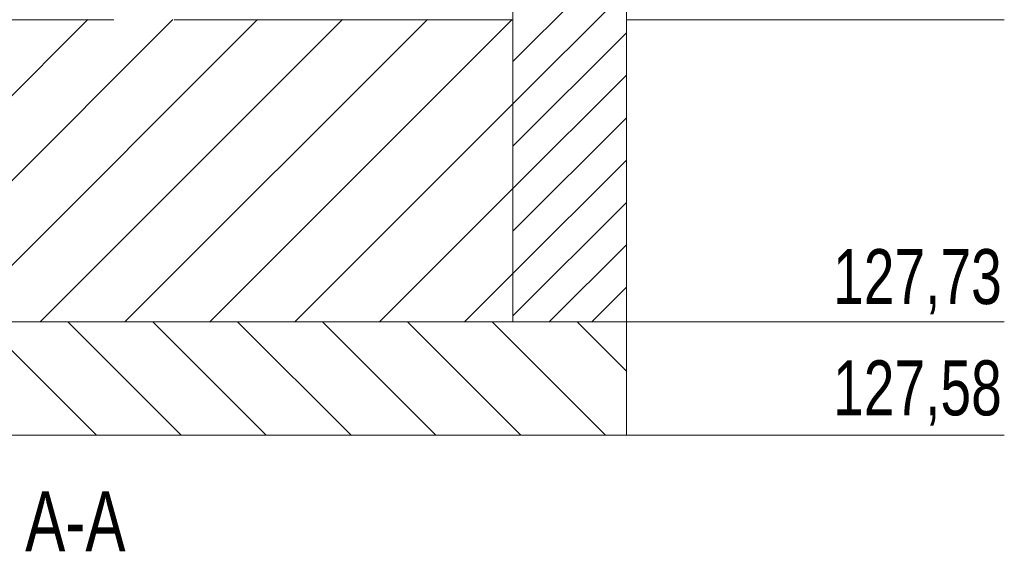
# Model space of a CAD drawing. Header units: millimetres. Extents: x 42 to 14105, y 484 to 9997.
# Tile 29 of 132: x 6052 to 7355, y 3861 to 4566. Entities that reach past the tile are written whole.
import ezdxf

# ---------------------------------------------------------------- set-up
doc = ezdxf.new("R2010")
doc.units = ezdxf.units.MM
doc.header["$LTSCALE"] = 25
doc.styles.add('SLDTEXTSTYLE0', font='TXT', dxfattribs={"width": 0.75})
doc.dimstyles.new('SLDDIMSTYLE2', dxfattribs={"dimtxt": 66.145833, "dimasz": 66.145833, "dimexe": 0, "dimexo": 0.0625, "dimgap": 16.536458, "dimtad": 1, "dimdec": 0, "dimrnd": 1e-09, "dimzin": 12, "dimdsep": 46, "dimtxsty": 'SLDTEXTSTYLE0', "dimblk1": 'CLOSED', "dimblk2": 'CLOSED', "dimsah": 1, "dimcen": 0.09, "dimadec": 0, "dimazin": 3, "dimtfac": 1, "dimtdec": 0, "dimtmove": 0, "dimatfit": 0, "dimldrblk": 'CLOSED', "dimfxl": 1, "dimfrac": 2, "dimtolj": 1, "dimtzin": 12, "dimarcsym": 0})

# ---------------------------------------------------------------- blocks, each defined once
blk = doc.blocks.new('SW_HATCH_0')
at = {"color": 0, "linetype": 'Continuous', "lineweight": 0}
for p, q in [((150, 430.6), (0, 280.6)), ((150, 374.5), (0, 224.5)), ((-562.3, 335.8), (-962.3, -64.2)), ((-450, 335.8), (-850, -64.2)), ((-337.7, 335.8), (-737.7, -64.2)), ((-225.5, 335.8), (-625.5, -64.2)), ((-113.2, 335.8), (-513.2, -64.2)), ((-1, 335.8), (-401, -64.2)), ((150, 318.4), (0, 168.4)), ((150, 262.3), (0, 112.3)), ((0, 224.5), (-288.7, -64.2)), ((150, 206.1), (0, 56.1)), ((150, 150), (0, 0)), ((0, 112.3), (-176.5, -64.2)), ((150, 93.9), (0, -56.1)), ((150, 37.7), (48, -64.2)), ((0, 0), (-64.2, -64.2)), ((150, -18.4), (104.2, -64.2)), ((-701, -64.2), (-551, -214.2)), ((-588.7, -64.2), (-438.7, -214.2)), ((-476.5, -64.2), (-326.5, -214.2)), ((-364.2, -64.2), (-214.2, -214.2)), ((-252, -64.2), (-102, -214.2)), ((-139.7, -64.2), (10.3, -214.2)), ((-27.5, -64.2), (122.5, -214.2)), ((84.8, -64.2), (150, -129.4))]:
    blk.add_line(p, q, dxfattribs=at)
blk = doc.blocks.new('_CLOSED')
at = {"color": 0, "linetype": 'ByBlock', "lineweight": -2}
for p, q in [((-1, 0.166667), (0, 0)), ((-1, 0.166667), (-1, -0.166667)), ((0, 0), (-1, -0.166667)), ((0, 0), (-1, 0))]:
    blk.add_line(p, q, dxfattribs=at)
blk = doc.blocks.new('_D_9')
at = {"color": 7, "linetype": 'Continuous', "lineweight": 0}
for p, q in [((6554.9, 4881.7), (6554.9, 4950.7)), ((6554.9, 4925.7), (6427.7, 4925.7)), ((6704.9, 4925.7), (6554.9, 4925.7)), ((6704.9, 4925.7), (6832.1, 4925.7))]:
    blk.add_line(p, q, dxfattribs=at)
at = {"color": 7, "linetype": 'Continuous', "lineweight": 0, "xscale": 66.14583333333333, "yscale": 66.14583333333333}
blk.add_blockref('_CLOSED', (6554.9, 4925.7, 359.8), dxfattribs=at)
at = {"color": 7, "linetype": 'Continuous', "lineweight": 0, "xscale": 66.14583333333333, "yscale": 66.14583333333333, "rotation": 180.0000000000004}
blk.add_blockref('_CLOSED', (6704.9, 4925.7, 359.8), dxfattribs=at)
at = {"color": 7, "linetype": 'Continuous', "lineweight": 0, "insert": (6556.6, 5011), "char_height": 66.15, "attachment_point": 1, "style": 'SLDTEXTSTYLE0'}
blk.add_mtext('150', dxfattribs=at)

msp = doc.modelspace()

# ---------------------------------------------------------------- linework, layer by layer
at = {"color": 7, "linetype": 'Continuous', "lineweight": 15}
for p, q in [((6704.881, 4165.688), (6704.881, 4754.188)), ((6854.881, 4165.688), (6854.881, 4754.188)), ((5939.881, 4565.688), (6176.881, 4565.688)), ((6256.881, 4565.688), (6704.881, 4565.688)), ((6704.881, 4165.688), (6704.881, 4565.688)), ((6854.881, 4165.688), (4554.881, 4165.688)), ((4704.881, 4165.688), (6704.881, 4165.688)), ((6704.881, 4165.688), (6854.881, 4165.688)), ((6854.881, 4015.688), (6854.881, 4165.688)), ((4554.881, 4015.688), (6854.881, 4015.688))]:
    msp.add_line(p, q, dxfattribs=at)
at = {"color": 7, "linetype": 'Continuous', "lineweight": 0}
for p, q in [((6854.881, 4565.688), (7354.881, 4565.688)), ((6854.881, 4165.688), (7354.881, 4165.688)), ((6854.881, 4015.688), (7354.881, 4015.688))]:
    msp.add_line(p, q, dxfattribs=at)

# ---------------------------------------------------------------- block references
msp.add_blockref('SW_HATCH_0', (6704.881, 4229.916), dxfattribs=at)

# ---------------------------------------------------------------- texts
at = {"color": 7, "linetype": 'Continuous', "lineweight": 0, "style": 'SLDTEXTSTYLE0'}
for s, insert, char_height, attachment_point in [('127,73', (7351.547, 4262.084), 72.7604, 3), ('127,58', (7351.547, 4114.828), 72.7604, 3), ('PRZEKRÓJ A-A', (5902.65, 3941.623), 79.375, 2)]:
    msp.add_mtext(s, dxfattribs=dict(at, insert=insert, char_height=char_height, attachment_point=attachment_point))

# ---------------------------------------------------------------- dimensions: what is measured, and where the dimension line sits
at = {"color": 7, "linetype": 'Continuous', "lineweight": 0}
dim = msp.add_linear_dim(base=(6554.881, 4925.684), p1=(6704.881, 4165.688), p2=(6554.881, 4856.688), dimstyle='SLDDIMSTYLE2', dxfattribs=at)
dim.commit()
dim.dimension.update_dxf_attribs({"geometry": '_D_9', "text_midpoint": (6629.881, 4925.684), "dimtype": 160})

doc.saveas('drawing.dxf')
